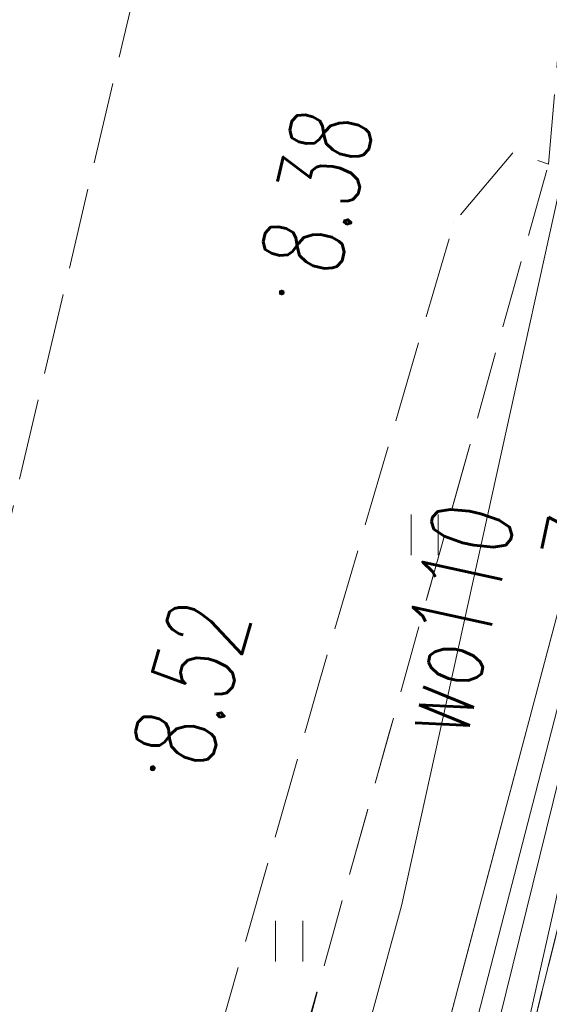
# Model space of a CAD drawing. Header units: millimetres. Extents: x -367306 to 168495, y -187323 to 82034.
# Tile 74 of 170: x 62116 to 71891, y -98041 to -79868. Entities that reach past the tile are written whole.
import ezdxf

# ---------------------------------------------------------------- set-up
doc = ezdxf.new("R2010")
doc.units = ezdxf.units.MM
doc.header["$MEASUREMENT"] = 0
for name, pattern in [('L_0_03', [1000, 500, -500]), ('L_0_05', [1750, 1250, -500]), ('L_0_06', [2000, 1500, -500])]:
    doc.linetypes.add(name, pattern=pattern)
for name, color, linetype, lineweight in [('Nowe_EGDE_Nr_pióra__9', 7, 'Continuous', 13), ('Nowe_EGKK_Nr_pióra__9', 7, 'Continuous', 13), ('Nowe_EGUG_Nr_pióra__9', 7, 'Continuous', 13), ('Nowe_GUPPRZ_O_Nr_pióra__8', 7, 'Continuous', 13), ('Nowe_OTKC_Nr_pióra__8', 7, 'Continuous', 13), ('Nowe_OTKC_Nr_pióra__9', 7, 'Continuous', 13), ('Nowe_OTKJ_Nr_pióra__8', 7, 'Continuous', 13), ('Nowe_OTKJ_Nr_pióra__9', 7, 'Continuous', 13), ('Nowe_OTKK_Nr_pióra__9', 7, 'Continuous', 13), ('Nowe_OTRS_Nr_pióra__7', 7, 'Continuous', 13), ('Nowe_OTRS_Nr_pióra__8', 7, 'Continuous', 13), ('Nowe_OTRS_Nr_pióra__9', 7, 'Continuous', 13), ('Nowe_OTRS_O_Nr_pióra__8', 7, 'Continuous', 13), ('Nowe_OTZT_Nr_pióra__8', 7, 'Continuous', 13), ('Nowe_OTZT_Nr_pióra__9', 7, 'Continuous', 13), ('Nowe_SUEP_Nr_pióra__9', 7, 'Continuous', 13), ('Nowe_SUKP_Nr_pióra__9', 7, 'Continuous', 13), ('Nowe_SUWP_Nr_pióra__8', 7, 'Continuous', 13), ('Nowe_SUWP_Nr_pióra__9', 7, 'Continuous', 13), ('Nowe_SUWP_O_Nr_pióra__8', 7, 'Continuous', 13)]:
    doc.layers.add(name, color=color, linetype=linetype, lineweight=lineweight)
doc.styles.add('STYL_AUTOMATYCZNY_3', font='Simplex.shx')

msp = doc.modelspace()

# ---------------------------------------------------------------- hatches: boundary and pattern name
at = {"layer": 'Nowe_OTRS_Nr_pióra__7', "linetype": 'Continuous', "lineweight": 13}
for points in [[(66906.6, -84903), (66908.2, -84914.7), (66912.6, -84925.5), (66919.8, -84934.8), (66929.1, -84942), (66940, -84946.5), (66951.6, -84948), (66963.3, -84946.5), (66974.1, -84942), (66983.4, -84934.8), (66990.6, -84925.5), (66995.1, -84914.7), (66996.6, -84903), (66995.1, -84891.4), (66990.6, -84880.5), (66983.4, -84871.2), (66974.1, -84864), (66963.3, -84859.6), (66951.6, -84858), (66940, -84859.6), (66929.1, -84864), (66919.8, -84871.2), (66912.6, -84880.5), (66908.2, -84891.4)], [(64526.3, -93684.7), (64527.9, -93696.3), (64532.4, -93707.2), (64539.5, -93716.5), (64548.8, -93723.6), (64559.7, -93728.1), (64571.3, -93729.7), (64583, -93728.1), (64593.8, -93723.6), (64603.2, -93716.5), (64610.3, -93707.2), (64614.8, -93696.3), (64616.3, -93684.7), (64614.8, -93673), (64610.3, -93662.2), (64603.2, -93652.8), (64593.8, -93645.7), (64583, -93641.2), (64571.3, -93639.7), (64559.7, -93641.2), (64548.8, -93645.7), (64539.5, -93652.8), (64532.4, -93662.2), (64527.9, -93673)]]:
    msp.add_hatch(color=7, dxfattribs=at).paths.add_polyline_path(points)

# ---------------------------------------------------------------- linework, layer by layer
at = {"layer": 'Nowe_EGDE_Nr_pióra__9', "color": 7, "linetype": 'Continuous', "lineweight": 13, "flags": 128}
for points in [[(77721.6, -12313), (70921.6, -40873), (55981.6, -97123), (43551.6, -131243), (31321.6, -148073), (19561.6, -164263), (7973.4, -180602.1), (26296.8, -183770.5), (44701.6, -160023), (62321.6, -129663), (70431.6, -103153), (75611.6, -82253)], [(75611.6, -82253), (70431.6, -103153)]]:
    msp.add_lwpolyline(points, dxfattribs=at)
at = {"layer": 'Nowe_EGKK_Nr_pióra__9', "color": 7, "linetype": 'L_0_06', "lineweight": 13, "flags": 128}
msp.add_lwpolyline([(75611.6, -82253), (70431.6, -103153)], dxfattribs=at)
at = {"layer": 'Nowe_EGUG_Nr_pióra__9', "color": 7, "linetype": 'L_0_03', "lineweight": 13, "flags": 128}
msp.add_lwpolyline([(26296.8, -183770.5), (29734.3, -179335.1), (40791.3, -165068.4), (44701.6, -160023), (58841.6, -138483), (62321.6, -129663), (66349.4, -116497.1), (70431.6, -103153), (75611.6, -82253), (77011.8, -79633.1), (78213.7, -77384.1), (78871.6, -76153), (79381.6, -73863), (80541.6, -68573), (84031.6, -52933), (88551.6, -30943), (83581.6, -29593), (82851.6, -26523), (83531.6, -22883), (87021.6, -12263), (87781.6, -9943), (92201.6, 2177), (95191.6, 10357), (105121.6, 30727), (70471.6, 39997), (75171.6, 3647), (76491.6, -4103), (77721.6, -12313), (70921.6, -40873), (55981.6, -97123), (55719.6, -97842.3), (43551.6, -131243), (31321.6, -148073), (25687.3, -155829.8), (19561.6, -164263), (7973.4, -180602.1)], close=True, dxfattribs=at)
msp.add_lwpolyline([(75611.6, -82253), (70431.6, -103153)], dxfattribs=at)
at = {"layer": 'Nowe_OTKC_Nr_pióra__8', "color": 7, "linetype": 'Continuous', "lineweight": 13}
for p, q in [((71874.3, -82536.4), (71874.4, -82536.4)), ((71255.7, -84746.7), (71255.8, -84746.7)), ((70313.4, -88113.9), (70313.4, -88113.9)), ((70091.2, -88907.9), (70091.2, -88907.9)), ((69643.8, -90506.5), (69643.8, -90506.5)), ((68930, -93056.9), (68930.1, -93056.9)), ((67907.9, -96709.1), (67907.9, -96709.1))]:
    msp.add_line(p, q, dxfattribs=at)
at = {"layer": 'Nowe_OTKC_Nr_pióra__9', "color": 7, "linetype": 'L_0_05', "lineweight": 13, "flags": 128}
for points in [[(83531.6, -22883), (88452.7, -24583.8), (86882.6, -29372.4), (83678.1, -28740), (83581.6, -29593), (88551.6, -30943), (87475.4, -36179), (82778.1, -35324.8), (82187, -36012.2), (80952.7, -52108.3), (80881.7, -53033.6), (81110, -54091.4), (83594.8, -54890.6), (82659.7, -59081), (79603.1, -59046.4), (76766.2, -72509.6), (76073, -75767.4), (76377.1, -76589.3), (76357, -78920.9), (75161.1, -83038), (74530.7, -82995), (74201.2, -83030.8), (73979.1, -83252.9), (73102, -86849.4), (69069.6, -102010.7), (65900, -112791.7), (66805.6, -113330.8), (64685.4, -120046.5), (63862.7, -120010.7), (59922.4, -130330.7), (58359.6, -134082.1), (54835.5, -141889.8), (53583.5, -144719.2), (48939.8, -151448.3), (44926.9, -157486.2), (40489.9, -163749.4), (35382, -170727.8), (32875.1, -174285.4), (34304.8, -175260.1), (33682.2, -176249.5), (31478.9, -179397.9), (29593.7, -178484), (25968.3, -183713.7)], [(62318.9, -110873.1), (63545.3, -111081.1), (64301.1, -110315.2), (67094.1, -99706.6), (67907.9, -96709.1), (68930, -93056.9), (69643.8, -90506.5), (70091.2, -88907.9), (70313.4, -88113.9), (71255.7, -84746.7), (71874.3, -82536.4)]]:
    msp.add_lwpolyline(points, dxfattribs=at)
at = {"layer": 'Nowe_OTKJ_Nr_pióra__8', "color": 7, "linetype": 'Continuous', "lineweight": 13}
for p, q in [((71230.4, -82306.4), (71230.5, -82306.4)), ((71874.3, -82536.4), (71874.4, -82536.4)), ((70126.7, -83617.2), (70126.7, -83617.2)), ((67644.1, -92101.9), (67644.1, -92101.9))]:
    msp.add_line(p, q, dxfattribs=at)
at = {"layer": 'Nowe_OTKJ_Nr_pióra__9', "color": 7, "linetype": 'L_0_06', "lineweight": 13, "flags": 128}
msp.add_lwpolyline([(21472.8, -182936.3), (26882.7, -175776), (28540.7, -173581.5), (29691.4, -171973.5), (37465.7, -161109.1), (46145.3, -148356.4), (49972.2, -142287.6), (51641.5, -139022.6), (53138.9, -135757.7), (54527.5, -132715.9), (57342.3, -125022.1), (59763.9, -118137.3), (62318.9, -110873.1), (64720.1, -102390.1), (67644.1, -92101.9), (70126.7, -83617.2), (71230.4, -82306.4), (71874.3, -82536.4), (72338.2, -77200.1), (72304.6, -73825.8), (73717.2, -67166.3), (75064.8, -60878), (76317.6, -57755.4), (77397.9, -53052), (77381.6, -52943), (77241.6, -52403), (78911.6, -42093), (79431.6, -38873), (80221.6, -34063), (81181.6, -27813), (82081.6, -22403), (82421.6, -20413), (82891.6, -18473), (83461.6, -16453), (84951.6, -11803), (87421.6, -4163), (88041.6, -2283), (88671.6, -343), (89391.6, 1647), (92221.6, 8227), (93441.6, 10997), (94021.6, 12247), (97931.6, 20357), (100791.6, 26227), (101921.6, 28457), (103521.6, 31152.6), (96697.7, 32981.9), (95391.6, 30567), (93491.6, 27337), (90361.6, 21997), (89811.6, 21167), (89081.6, 20527), (88161.6, 20167), (87161.6, 20187), (86281.6, 20637), (85621.6, 21407), (85231.6, 22277), (85021.6, 23177), (84401.6, 27727), (83761.6, 32287), (83361.6, 35117), (83368.6, 36520.8), (82801.7, 36698.3), (75439, 38653.3), (75901.6, 36127), (76431.6, 32237), (76931.6, 28187), (78631.6, 15207), (78671.6, 13957), (78451.6, 6997), (78251.6, 2937), (77991.6, 1957), (77531.6, 1027), (77141.6, -3223), (77561.6, -4543), (77401.6, -6673), (76791.6, -11613), (75671.6, -19553), (74091.6, -29323), (72161.6, -41063), (70331.6, -51773), (67307.1, -65408.9), (64955.9, -76300.2), (60888.5, -93538.3), (58023.6, -105195.3), (54440.5, -115996.9), (49439.1, -128605.1), (44882, -139357.8), (42612.1, -143016.9), (35958.2, -152858.9), (27306.8, -165115.4), (15023.6, -181821.2)], close=True, dxfattribs=at)
at = {"layer": 'Nowe_OTKK_Nr_pióra__9', "color": 7, "linetype": 'Continuous', "lineweight": 13, "flags": 128}
msp.add_lwpolyline([(75161.1, -83038), (74530.7, -82995), (74201.2, -83030.8), (73979.1, -83252.9), (73102, -86849.4), (69069.6, -102010.7), (65900, -112791.7), (66805.6, -113330.8), (64685.4, -120046.5), (63862.7, -120010.7)], dxfattribs=at)
at = {"layer": 'Nowe_OTRS_Nr_pióra__8', "color": 7, "linetype": 'Continuous', "lineweight": 13}
for p, q in [((66929.1, -84864), (66929.2, -84864)), ((66940, -84859.6), (66940, -84859.6)), ((66951.6, -84858), (66951.7, -84858)), ((66963.3, -84859.6), (66963.3, -84859.6)), ((66974.1, -84864), (66974.2, -84864)), ((66906.6, -84903), (66906.7, -84903)), ((66908.2, -84891.4), (66908.2, -84891.4)), ((66908.2, -84914.7), (66908.2, -84914.7)), ((66912.6, -84880.5), (66912.7, -84880.5)), ((66912.6, -84925.5), (66912.7, -84925.5)), ((66919.8, -84871.2), (66919.9, -84871.2)), ((66919.8, -84934.8), (66919.9, -84934.8)), ((66929.1, -84942), (66929.2, -84942)), ((66940, -84946.5), (66940, -84946.5)), ((66951.6, -84948), (66951.7, -84948)), ((66963.3, -84946.5), (66963.3, -84946.5)), ((66974.1, -84942), (66974.2, -84942)), ((66983.4, -84871.2), (66983.5, -84871.2)), ((66983.4, -84934.8), (66983.5, -84934.8)), ((66990.6, -84880.5), (66990.6, -84880.5)), ((66990.6, -84925.5), (66990.6, -84925.5)), ((66995.1, -84891.4), (66995.1, -84891.4)), ((66995.1, -84914.7), (66995.1, -84914.7)), ((66996.6, -84903), (66996.7, -84903)), ((64526.3, -93684.7), (64526.4, -93684.7)), ((64527.9, -93673), (64527.9, -93673)), ((64527.9, -93696.3), (64527.9, -93696.3)), ((64532.4, -93662.2), (64532.4, -93662.2)), ((64532.4, -93707.2), (64532.4, -93707.2)), ((64539.5, -93652.8), (64539.6, -93652.8)), ((64539.5, -93716.5), (64539.6, -93716.5)), ((64548.8, -93645.7), (64548.9, -93645.7)), ((64548.8, -93723.6), (64548.9, -93723.6)), ((64559.7, -93641.2), (64559.7, -93641.2)), ((64559.7, -93728.1), (64559.7, -93728.1)), ((64571.3, -93639.7), (64571.4, -93639.7)), ((64571.3, -93729.7), (64571.4, -93729.7)), ((64583, -93641.2), (64583, -93641.2)), ((64583, -93728.1), (64583, -93728.1)), ((64593.8, -93645.7), (64593.9, -93645.7)), ((64593.8, -93723.6), (64593.9, -93723.6)), ((64603.2, -93652.8), (64603.2, -93652.8)), ((64603.2, -93716.5), (64603.2, -93716.5)), ((64610.3, -93662.2), (64610.4, -93662.2)), ((64610.3, -93707.2), (64610.4, -93707.2)), ((64614.8, -93673), (64614.9, -93673)), ((64614.8, -93696.3), (64614.9, -93696.3)), ((64616.3, -93684.7), (64616.4, -93684.7))]:
    msp.add_line(p, q, dxfattribs=at)
at = {"layer": 'Nowe_OTRS_Nr_pióra__9', "color": 7, "linetype": 'Continuous', "lineweight": 13, "flags": 128}
for points in [[(66906.6, -84903), (66908.2, -84914.7), (66912.6, -84925.5), (66919.8, -84934.8), (66929.1, -84942), (66940, -84946.5), (66951.6, -84948), (66963.3, -84946.5), (66974.1, -84942), (66983.4, -84934.8), (66990.6, -84925.5), (66995.1, -84914.7), (66996.6, -84903), (66995.1, -84891.4), (66990.6, -84880.5), (66983.4, -84871.2), (66974.1, -84864), (66963.3, -84859.6), (66951.6, -84858), (66940, -84859.6), (66929.1, -84864), (66919.8, -84871.2), (66912.6, -84880.5), (66908.2, -84891.4)], [(64526.3, -93684.7), (64527.9, -93696.3), (64532.4, -93707.2), (64539.5, -93716.5), (64548.8, -93723.6), (64559.7, -93728.1), (64571.3, -93729.7), (64583, -93728.1), (64593.8, -93723.6), (64603.2, -93716.5), (64610.3, -93707.2), (64614.8, -93696.3), (64616.3, -93684.7), (64614.8, -93673), (64610.3, -93662.2), (64603.2, -93652.8), (64593.8, -93645.7), (64583, -93641.2), (64571.3, -93639.7), (64559.7, -93641.2), (64548.8, -93645.7), (64539.5, -93652.8), (64532.4, -93662.2), (64527.9, -93673)]]:
    msp.add_lwpolyline(points, close=True, dxfattribs=at)
at = {"layer": 'Nowe_OTZT_Nr_pióra__8', "color": 7, "linetype": 'Continuous', "lineweight": 13}
for p, q in [((71874.3, -82536.4), (71874.4, -82536.4)), ((71255.7, -84746.7), (71255.8, -84746.7)), ((69339.9, -89000.8), (69340, -89000.8)), ((69839.9, -89000.8), (69840, -89000.8)), ((70091.2, -88907.9), (70091.2, -88907.9)), ((69339.9, -89750.8), (69340, -89750.8)), ((69839.9, -89750.8), (69840, -89750.8)), ((66839.9, -96500.8), (66840, -96500.8)), ((67339.9, -96500.8), (67340, -96500.8)), ((67907.9, -96709.1), (67907.9, -96709.1)), ((66839.9, -97250.8), (66840, -97250.8)), ((67339.9, -97250.8), (67340, -97250.8))]:
    msp.add_line(p, q, dxfattribs=at)
at = {"layer": 'Nowe_OTZT_Nr_pióra__9', "color": 7, "linetype": 'L_0_05', "lineweight": 13, "flags": 128}
msp.add_lwpolyline([(62318.9, -110873.1), (63545.3, -111081.1), (64301.1, -110315.2), (65238.2, -106888.9), (67094.1, -99706.6), (67395.3, -98540.9), (67907.9, -96709.1), (70091.2, -88907.9), (71255.7, -84746.7), (71874.3, -82536.4)], dxfattribs=at)
at = {"layer": 'Nowe_OTZT_Nr_pióra__9', "color": 7, "linetype": 'Continuous', "lineweight": 13, "flags": 128}
for points in [[(69339.9, -89000.8), (69339.9, -89750.8)], [(69839.9, -89750.8), (69839.9, -89000.8)], [(66839.9, -96500.8), (66839.9, -97250.8)], [(67339.9, -97250.8), (67339.9, -96500.8)]]:
    msp.add_lwpolyline(points, dxfattribs=at)
at = {"layer": 'Nowe_SUEP_Nr_pióra__9', "color": 7, "linetype": 'Continuous', "lineweight": 13, "flags": 128}
msp.add_lwpolyline([(72705.6, -91291.4), (70599.6, -99836.5), (69886.9, -104638.9), (68598.1, -108532.6), (67343.1, -112867.5), (65850, -118129.4), (63869.7, -123786.2), (62048.1, -128419.1), (60018.8, -133283), (57377.1, -138182.6), (54885.2, -145189.2), (52257.1, -148936.7), (47224.1, -156238.1), (41375.2, -164871.7), (35353.4, -172651.7), (30417, -178977.6), (29795.7, -179950.1), (27249.6, -183935.2)], dxfattribs=at)
msp.add_lwpolyline([(72705.6, -91291.4), (70599.6, -99836.5), (69886.9, -104638.9), (68598.1, -108532.6), (67343.1, -112867.5), (65850, -118129.4), (63869.7, -123786.2), (62048.1, -128419.1), (60018.8, -133283), (57377.1, -138182.6), (54885.2, -145189.2), (52257.1, -148936.7), (47224.1, -156238.1), (41375.2, -164871.7), (35353.4, -172651.7), (30417, -178977.6), (29795.7, -179950.1), (27249.6, -183935.2)], dxfattribs=at)
at = {"layer": 'Nowe_SUKP_Nr_pióra__9', "color": 7, "linetype": 'Continuous', "lineweight": 13, "flags": 128}
msp.add_lwpolyline([(26261.6, -179403), (27895.9, -177134.1), (34779.7, -167577.2), (34991.6, -167283), (35179.2, -167013.6), (51132.8, -144093.1), (51341.6, -143793), (51466.7, -143519), (61921.6, -120613), (67151.6, -111503), (67222.1, -111230), (73432.4, -87188.4), (73521.6, -86843), (78791.6, -64273)], dxfattribs=at)
at = {"layer": 'Nowe_SUWP_Nr_pióra__8', "color": 7, "linetype": 'Continuous', "lineweight": 13}
msp.add_line((69161.6, -96223), (69161.7, -96223), dxfattribs=at)
at = {"layer": 'Nowe_SUWP_Nr_pióra__9', "color": 7, "linetype": 'Continuous', "lineweight": 13, "flags": 128}
for points in [[(55341.6, -134343), (59481.6, -124643), (62851.6, -115773), (64501.6, -111723), (67171.6, -103523), (69161.6, -96223), (72061.6, -83083), (75301.6, -71483), (76261.6, -66943), (77531.6, -59633), (79121.6, -50853), (80071.6, -44883), (80931.6, -33463), (81951.6, -27043), (82991.6, -21113), (83821.6, -17593), (84351.6, -14533), (84681.6, -14623)], [(81621.8, -53482.3), (80798.9, -57923.4), (80455.2, -59640.3), (79155.9, -66130.6), (78280.3, -70471.2), (74606.3, -84441.2), (74355.3, -85395.6), (71963.6, -96347.5), (70431.6, -103153), (68918.6, -108983.2), (59768.8, -132274.1), (57737.1, -136612.2), (56801.4, -138753.5), (54192.8, -144996), (48119.6, -154495.4), (40265.5, -167023.3), (35382.6, -174360.1), (34925.6, -174404.3)]]:
    msp.add_lwpolyline(points, dxfattribs=at)

# ---------------------------------------------------------------- texts
at = {"layer": 'Nowe_GUPPRZ_O_Nr_pióra__8', "color": 7, "linetype": 'Continuous', "lineweight": 13, "insert": (73190.1, -90071.4), "char_height": 1500, "attachment_point": 7, "rotation": 77.8, "style": 'STYL_AUTOMATYCZNY_3'}
msp.add_mtext('\\A1;{\\W0.660000x;\\pql;\\FSimplex.shx;7.22}', dxfattribs=at)
at = {"layer": 'Nowe_OTRS_O_Nr_pióra__8', "color": 7, "linetype": 'Continuous', "lineweight": 13, "char_height": 1500, "attachment_point": 7, "style": 'STYL_AUTOMATYCZNY_3'}
for s, insert, rotation in [('\\A1;{\\W0.660000x;\\pql;\\FSimplex.shx;8.38}', (67988.1, -84648.7), 76.6), ('\\A1;{\\W0.660000x;\\pql;\\FSimplex.shx;8.52}', (65601.7, -93740.2), 74.1)]:
    msp.add_mtext(s, dxfattribs=dict(at, insert=insert, rotation=rotation))
at = {"layer": 'Nowe_SUWP_O_Nr_pióra__8', "color": 7, "linetype": 'Continuous', "lineweight": 13, "insert": (70363.7, -93185.9), "char_height": 1500, "attachment_point": 7, "rotation": 77.6, "style": 'STYL_AUTOMATYCZNY_3'}
msp.add_mtext('\\A1;{\\W0.660000x;\\pql;\\FSimplex.shx;wo110}', dxfattribs=at)

doc.saveas('drawing.dxf')
